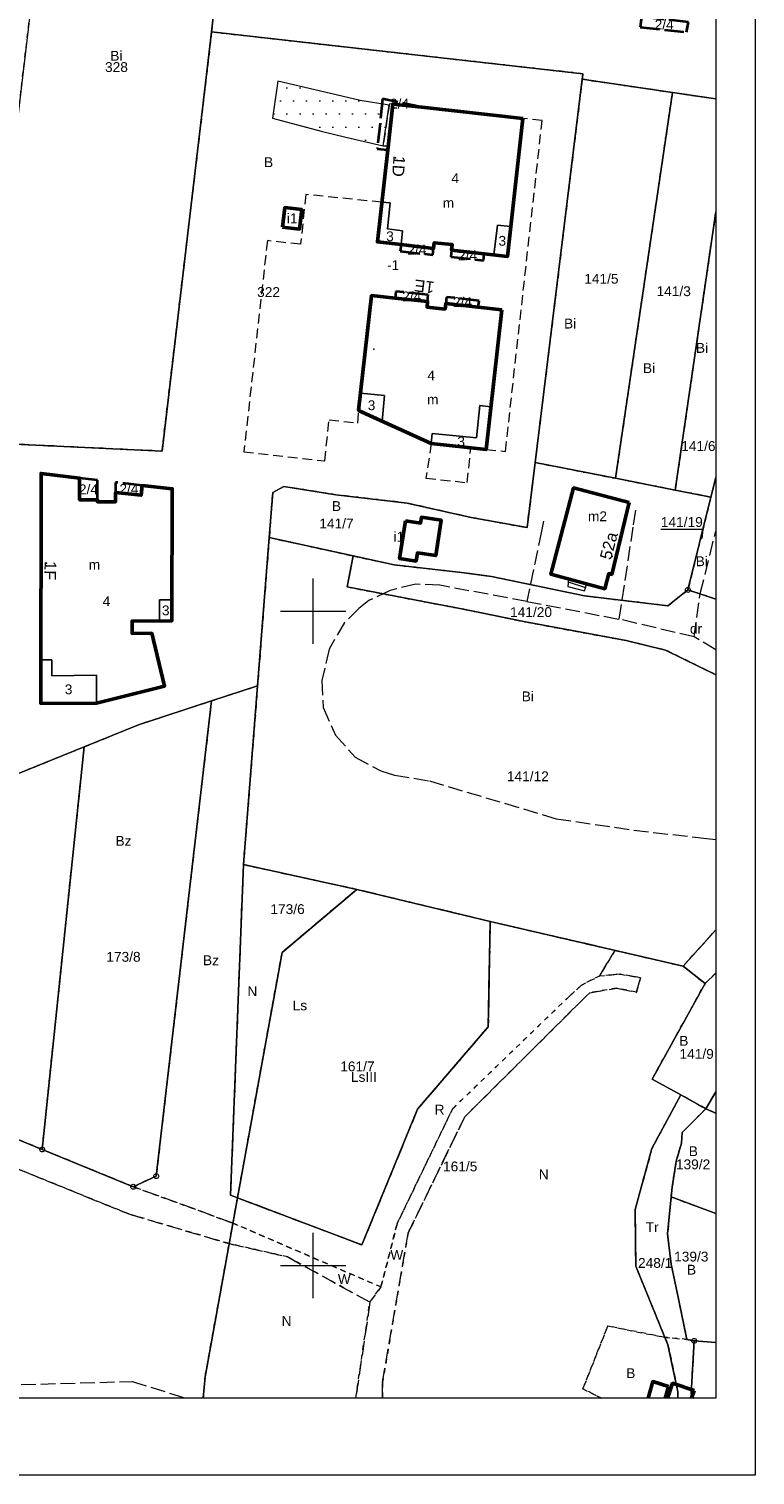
# Model space of a CAD drawing. Extents: x 7419371 to 7419668, y 5549368 to 5549788.
# Tile 2 of 5: x 7419557 to 7419668, y 5549368 to 5549589. Entities that reach past the tile are written whole.
import ezdxf
from ezdxf.enums import TextEntityAlignment as Align

# ---------------------------------------------------------------- set-up
doc = ezdxf.new("R2010")
doc.units = 0
doc.header["$PDSIZE"] = 0.75
for name, pattern in [('PRZER0_75-0_75', [1.5, 0.75, -0.75]), ('PRZER1-1', [2, 1, -1]), ('PRZER1_5-0_75', [2.25, 1.5, -0.75]), ('PRZER2-1', [3, 2, -1]), ('PRZER2_25-0_75', [3, 2.25, -0.75]), ('PRZER3-0_75', [3.75, 3, -0.75]), ('PRZER3-1', [4, 3, -1]), ('PRZER4-1', [5, 4, -1])]:
    doc.linetypes.add(name, pattern=pattern)
doc.layers.get('0').update_dxf_attribs({"linetype": 'CONTINUOUS'})
for name, color, linetype, lineweight in [('FrameItemsLayer$', 7, 'CONTINUOUS', 0), ('GELULI', 7, 'PRZER3-1', 18), ('GEPADR', 7, 'CONTINUOUS', 18), ('GEPADR_O', 7, 'CONTINUOUS', 0), ('GEPPGD', 7, 'CONTINUOUS', 18), ('GESBLO', 7, 'CONTINUOUS', 18), ('GESBLO_O', 7, 'CONTINUOUS', 0), ('GESBPD', 7, 'PRZER2-1', 18), ('GESBPD_O', 7, 'CONTINUOUS', 0), ('GESBZN', 7, 'PRZER4-1', 50), ('GESBZN_O', 7, 'CONTINUOUS', 0), ('GESBZO', 7, 'CONTINUOUS', 50), ('GESBZO_O', 7, 'CONTINUOUS', 0), ('GESDZI', 7, 'CONTINUOUS', 18), ('GESDZI_O', 7, 'CONTINUOUS', 0), ('GESIWP', 7, 'CONTINUOUS', 18), ('GESSCH', 7, 'CONTINUOUS', 18)]:
    doc.layers.add(name, color=color, linetype=linetype, lineweight=lineweight)
for name, color, linetype, lineweight, true_color in [('GESKKL', 102, 'PRZER3-1', 18, 0x24bc24), ('GESKKL_O', 102, 'CONTINUOUS', 0, 0x24bc24), ('GESUZY', 94, 'PRZER1-1', 18, 0x008000), ('GESUZY_O', 94, 'CONTINUOUS', 0, 0x008000)]:
    doc.layers.add(name, color=color, linetype=linetype, lineweight=lineweight, true_color=true_color)
doc.styles.add('GEO-INFO', font='Arial')

# ---------------------------------------------------------------- blocks, each defined once
blk = doc.blocks.new('EPPGN')
blk.add_hatch(color=0).paths.add_polyline_path([(0, -0.09), (0.027812, -0.085595), (0.052901, -0.072812), (0.072812, -0.052901), (0.085595, -0.027812), (0.09, 0), (0.085595, 0.027812), (0.072812, 0.052901), (0.052901, 0.072812), (0.027812, 0.085595), (0, 0.09), (-0.027812, 0.085595), (-0.052901, 0.072812), (-0.072812, 0.052901), (-0.085595, 0.027812), (-0.09, 0), (-0.085595, -0.027812), (-0.072812, -0.052901), (-0.052901, -0.072812), (-0.027812, -0.085595)])
blk = doc.blocks.new('EPPGS')
at = {"color": 0}
blk.add_lwpolyline([(0, 0.5), (0.154508, 0.475528), (0.293893, 0.404508), (0.404508, 0.293893), (0.475528, 0.154508), (0.5, 0), (0.475528, -0.154508), (0.404508, -0.293893), (0.293893, -0.404508), (0.154508, -0.475528), (0, -0.5), (-0.154508, -0.475528), (-0.293893, -0.404508), (-0.404508, -0.293893), (-0.475528, -0.154508), (-0.5, 0), (-0.475528, 0.154508), (-0.404508, 0.293893), (-0.293893, 0.404508), (-0.154508, 0.475528)], close=True, dxfattribs=at)
blk = doc.blocks.new('POINT')
at = {"color": 0}
blk.add_point((0, 0), dxfattribs=at)

msp = doc.modelspace()

# ---------------------------------------------------------------- hatches: boundary and pattern name
at = {"layer": 'GESIWP', "linetype": 'CONTINUOUS'}
h = msp.add_hatch(dxfattribs=at)
h.set_pattern_fill('EGBW14', color=256, scale=2, style=0)
h.set_pattern_definition([(0, (7410000, 5540000), (1, 2), [0, -2])])
h.paths.add_polyline_path([(7419607.2, 5549578.08), (7419602.64, 5549579.14), (7419594.61, 5549581.01), (7419593.78, 5549575.34), (7419601.22, 5549573.35), (7419605.01, 5549572.47), (7419610.7, 5549571.15), (7419611.62, 5549577.36)], flags=0)

# ---------------------------------------------------------------- linework, layer by layer
at = {"layer": 'FrameItemsLayer$', "color": 7, "linetype": 'CONTINUOUS', "lineweight": 9}
for points in [[(7419370.54, 5549367.95), (7419370.54, 5549787.95), (7419667.54, 5549787.95), (7419667.54, 5549367.95)], [(7419376.54, 5549379.69), (7419376.54, 5549732.45), (7419661.54, 5549732.45), (7419661.54, 5549379.69)]]:
    msp.add_lwpolyline(points, close=True, dxfattribs=at)
at = {"layer": 'FrameItemsLayer$', "color": 7, "linetype": 'CONTINUOUS', "lineweight": 18}
for points in [[(7419600, 5549495), (7419600, 5549505)], [(7419595, 5549500), (7419605, 5549500)], [(7419600, 5549395), (7419600, 5549405)], [(7419595, 5549400), (7419605, 5549400)]]:
    msp.add_lwpolyline(points, dxfattribs=at)
at = {"layer": 'GELULI', "linetype": 'PRZER2_25-0_75', "lineweight": 18, "elevation": 9.98}
for points in [[(7419646.77, 5549498.78), (7419648.98, 5549513.21), (7419649.35, 5549515.63)], [(7419635.18, 5549513.77), (7419634.89, 5549512.24), (7419632.66, 5549501.48)], [(7419658.25, 5549496.07), (7419659.16, 5549502.68), (7419661.54, 5549512.22)], [(7419632.66, 5549501.48), (7419619.36, 5549503.96), (7419615.69, 5549504.13), (7419611.76, 5549503.17), (7419608.51, 5549501.62), (7419606.99, 5549500.43), (7419604.79, 5549498.28), (7419602.43, 5549494.21), (7419601.34, 5549489.39), (7419601.51, 5549485.26), (7419603.43, 5549481.05), (7419606.44, 5549477.67), (7419610.34, 5549475.6), (7419612.44, 5549474.95), (7419617.76, 5549474.06), (7419637.16, 5549468.28), (7419648.99, 5549466.54), (7419660.18, 5549465.24), (7419661.54, 5549465.12)], [(7419632.66, 5549501.48), (7419646.77, 5549498.78)], [(7419658.25, 5549496.07), (7419646.77, 5549498.78)], [(7419661.54, 5549494.08), (7419658.25, 5549496.07)], [(7419455.8, 5549394.88), (7419466.43, 5549391.35), (7419493.44, 5549385.79), (7419512.46, 5549384.39), (7419522.67, 5549384.12), (7419543.39, 5549381.46), (7419572.32, 5549382.26), (7419580.68, 5549379.69)]]:
    msp.add_lwpolyline(points, dxfattribs=at)
at = {"layer": 'GESBLO', "linetype": 'CONTINUOUS', "lineweight": 18}
for points in [[(7419616.61, 5549577.04), (7419612.16, 5549577.51), (7419611.39, 5549570.5), (7419610.5, 5549562.51), (7419611.76, 5549562.4), (7419611.37, 5549558.45), (7419613.65, 5549558.16), (7419613.43, 5549556.03), (7419618.4, 5549555.46), (7419618.5, 5549556.32), (7419621.26, 5549556.03), (7419621.16, 5549555.16), (7419626.15, 5549554.61), (7419627.59, 5549554.45), (7419628.15, 5549559), (7419630.23, 5549558.78), (7419632.06, 5549575.33)], [(7419611.37, 5549558.45), (7419611.76, 5549562.4), (7419610.5, 5549562.51), (7419609.83, 5549556.44), (7419613.43, 5549556.03), (7419613.65, 5549558.16)], [(7419630.23, 5549558.78), (7419628.15, 5549559), (7419627.59, 5549554.45), (7419629.72, 5549554.22)], [(7419610.89, 5549532.95), (7419607.26, 5549533.34), (7419606.95, 5549530.69), (7419610.53, 5549529.06)], [(7419627.17, 5549531.26), (7419625.47, 5549531.44), (7419624.98, 5549526.48), (7419618.19, 5549527.17), (7419618.06, 5549525.63), (7419626.44, 5549524.71)], [(7419566.88, 5549490.24), (7419560.06, 5549490.14), (7419560.05, 5549492.58), (7419558.39, 5549492.58), (7419558.38, 5549485.9), (7419566.87, 5549485.94)]]:
    msp.add_lwpolyline(points, close=True, dxfattribs=at)
for points, elevation in [([(7419628.81, 5549546.04), (7419625.24, 5549546.45), (7419620.27, 5549547.03), (7419620.17, 5549546.17), (7419617.41, 5549546.48), (7419617.5, 5549547.35), (7419612.52, 5549547.87), (7419608.94, 5549548.25), (7419607.26, 5549533.34), (7419610.89, 5549532.95), (7419610.53, 5549529.06), (7419618.06, 5549525.63), (7419618.19, 5549527.17), (7419624.98, 5549526.48), (7419625.47, 5549531.44), (7419627.17, 5549531.26)], 210.27), ([(7419573.88, 5549519.23), (7419573.71, 5549517.71), (7419569.81, 5549518.15), (7419569.81, 5549516.74), (7419567.02, 5549516.74), (7419567.02, 5549517.04), (7419564.31, 5549517.04), (7419564.31, 5549520.35), (7419558.41, 5549521.05), (7419558.39, 5549492.58), (7419560.05, 5549492.58), (7419560.06, 5549490.14), (7419566.88, 5549490.24), (7419566.87, 5549485.94), (7419577.28, 5549488.52), (7419575.33, 5549496.62), (7419572.33, 5549496.6), (7419572.32, 5549498.5), (7419576.52, 5549498.52), (7419576.51, 5549501.72), (7419578.43, 5549501.72), (7419578.46, 5549518.71)], 209.59), ([(7419578.42, 5549498.53), (7419578.43, 5549501.72), (7419576.51, 5549501.72), (7419576.52, 5549498.52)], 209.51)]:
    msp.add_lwpolyline(points, close=True, dxfattribs=dict(at, elevation=elevation))
at = {"layer": 'GESBPD', "linetype": 'PRZER1_5-0_75', "lineweight": 18}
msp.add_lwpolyline([(7419617.24, 5549520.35), (7419623.52, 5549519.65), (7419624.11, 5549524.97), (7419626.44, 5549524.71), (7419629.39, 5549524.43), (7419635, 5549575), (7419632.06, 5549575.33), (7419616.61, 5549577.04), (7419612.16, 5549577.51), (7419611.65, 5549577.57), (7419610.7, 5549571.15), (7419611.46, 5549571.11), (7419611.39, 5549570.5), (7419610.5, 5549562.51), (7419598.88, 5549563.7), (7419598.07, 5549556.08), (7419593, 5549556.64), (7419589.41, 5549524.35), (7419601.76, 5549522.98), (7419602.45, 5549529.25), (7419606.83, 5549528.76), (7419606.95, 5549530.69), (7419618.06, 5549525.63)], close=True, dxfattribs=at)
at = {"layer": 'GESBZN', "linetype": 'PRZER3-0_75', "lineweight": 35}
for points, elevation in [([(7419650.17, 5549590.84), (7419649.96, 5549589.29), (7419657.06, 5549588.5), (7419657.35, 5549590.05)], 211.38), ([(7419618.4, 5549555.46), (7419613.43, 5549556.03), (7419613.32, 5549555.04), (7419618.28, 5549554.47)], 210.25), ([(7419573.88, 5549519.23), (7419569.81, 5549519.69), (7419569.81, 5549518.15), (7419573.71, 5549517.71)], 209.59)]:
    msp.add_lwpolyline(points, close=True, dxfattribs=dict(at, elevation=elevation))
for points in [[(7419612.16, 5549577.51), (7419616.61, 5549577.04), (7419610.62, 5549578.32), (7419609.8, 5549570.68), (7419611.39, 5549570.5)], [(7419626.15, 5549554.61), (7419621.16, 5549555.16), (7419621.04, 5549554.17), (7419626.03, 5549553.62)], [(7419617.6, 5549548.34), (7419612.62, 5549548.88), (7419612.52, 5549547.87), (7419617.5, 5549547.35)], [(7419625.36, 5549547.46), (7419620.38, 5549548.02), (7419620.27, 5549547.03), (7419625.24, 5549546.45)], [(7419567.02, 5549520.03), (7419564.31, 5549520.35), (7419564.31, 5549517.04), (7419567.02, 5549517.04)]]:
    msp.add_lwpolyline(points, close=True, dxfattribs=at)
at = {"layer": 'GESBZO', "linetype": 'CONTINUOUS', "elevation": 10.18}
for points in [[(7419632.06, 5549575.33), (7419616.61, 5549577.04), (7419612.16, 5549577.51), (7419611.39, 5549570.5), (7419609.83, 5549556.44), (7419613.43, 5549556.03), (7419618.4, 5549555.46), (7419618.5, 5549556.32), (7419621.26, 5549556.03), (7419621.16, 5549555.16), (7419626.15, 5549554.61), (7419629.72, 5549554.22)], [(7419595.31, 5549558.7), (7419597.92, 5549558.41), (7419598.26, 5549561.38), (7419595.66, 5549561.69)], [(7419628.81, 5549546.04), (7419625.24, 5549546.45), (7419620.27, 5549547.03), (7419620.17, 5549546.17), (7419617.41, 5549546.48), (7419617.5, 5549547.35), (7419612.52, 5549547.87), (7419608.94, 5549548.25), (7419606.95, 5549530.69), (7419618.06, 5549525.63), (7419626.44, 5549524.71)], [(7419573.88, 5549519.23), (7419573.71, 5549517.71), (7419569.81, 5549518.15), (7419569.81, 5549516.74), (7419567.02, 5549516.74), (7419567.02, 5549517.04), (7419564.31, 5549517.04), (7419564.31, 5549520.35), (7419558.41, 5549521.05), (7419558.38, 5549485.9), (7419566.87, 5549485.94), (7419577.28, 5549488.52), (7419575.33, 5549496.62), (7419572.33, 5549496.6), (7419572.32, 5549498.5), (7419578.42, 5549498.53), (7419578.46, 5549518.71)], [(7419648.29, 5549516.59), (7419639.8, 5549518.85), (7419636.34, 5549505.65), (7419644.56, 5549503.42), (7419645.17, 5549505.74), (7419645.64, 5549505.61)], [(7419614.1, 5549513.82), (7419613.22, 5549508.05), (7419615.73, 5549507.67), (7419615.93, 5549508.92), (7419618.74, 5549508.49), (7419619.57, 5549513.91), (7419616.55, 5549514.36), (7419616.41, 5549513.47)]]:
    msp.add_lwpolyline(points, close=True, dxfattribs=at)
for points in [[(7419654.3, 5549381.47), (7419651.89, 5549382.25), (7419651.18, 5549379.69)], [(7419653.81, 5549379.69), (7419654.3, 5549381.47)], [(7419658.23, 5549380.87), (7419654.94, 5549381.99), (7419654.15, 5549379.69)], [(7419657.83, 5549379.69), (7419658.23, 5549380.87)]]:
    msp.add_lwpolyline(points, dxfattribs=at)
at = {"layer": 'GESDZI', "linetype": 'CONTINUOUS', "elevation": 10.22}
for points in [[(7419661.54, 5549660.03), (7419649.84, 5549657.3), (7419640.65, 5549655.17), (7419630.2, 5549653.58), (7419619.85, 5549651.97), (7419609.52, 5549650.05), (7419603.9, 5549648.9), (7419591.23, 5549646.31), (7419590.93, 5549644.33), (7419584.48, 5549588.54), (7419641.23, 5549582.15), (7419641.13, 5549581.31)], [(7419641.13, 5549581.31), (7419654.91, 5549579.28), (7419661.54, 5549578.3)], [(7419661.54, 5549578.3), (7419654.91, 5549579.28), (7419646.21, 5549520.31), (7419655.34, 5549518.51), (7419661.54, 5549561.04)], [(7419661.54, 5549561.04), (7419655.34, 5549518.51), (7419660.8, 5549517.44), (7419661.54, 5549520.41)], [(7419661.54, 5549520.41), (7419660.8, 5549517.44)], [(7419660.8, 5549517.44), (7419657.28, 5549503.25), (7419661.54, 5549501.86)], [(7419661.54, 5549490.28), (7419653.87, 5549494.05), (7419647.85, 5549495.5), (7419632.43, 5549498.35), (7419624.96, 5549499.9), (7419621.67, 5549500.55), (7419617.07, 5549501.42), (7419605.2, 5549503.7), (7419606.11, 5549508.44), (7419593.29, 5549511.25), (7419591.52, 5549488.59), (7419589.35, 5549461.26), (7419606.67, 5549457.48), (7419627.06, 5549452.57), (7419656.54, 5549445.73), (7419661.54, 5549451.3)], [(7419657.28, 5549503.25), (7419654.23, 5549500.83), (7419641.46, 5549502.34), (7419627.28, 5549505.28), (7419623.07, 5549505.87), (7419612.4, 5549507.07), (7419606.11, 5549508.44), (7419605.2, 5549503.7), (7419617.07, 5549501.42), (7419621.67, 5549500.55), (7419624.96, 5549499.9), (7419632.43, 5549498.35), (7419647.85, 5549495.5), (7419653.87, 5549494.05), (7419661.54, 5549490.28)], [(7419661.54, 5549501.86), (7419657.28, 5549503.25)], [(7419583.19, 5549379.69), (7419583.48, 5549382.98), (7419588.43, 5549410.33), (7419587.38, 5549410.73), (7419589.35, 5549461.26), (7419591.52, 5549488.59), (7419584.47, 5549486.29), (7419576.02, 5549413.64), (7419572.51, 5549412.03), (7419558.58, 5549417.74), (7419512.33, 5549436.66), (7419466.71, 5549455.38), (7419466.45, 5549467.86), (7419457.59, 5549468.29), (7419448.59, 5549467.88), (7419447.19, 5549467.83), (7419438.67, 5549469.52), (7419436.29, 5549469.99), (7419432.93, 5549464.62), (7419428.65, 5549462.47), (7419376.54, 5549462.43)], [(7419655.72, 5549379.69), (7419655.73, 5549380.69), (7419654.23, 5549387.87), (7419649.3, 5549399.9), (7419649.2, 5549408.56), (7419651.78, 5549417.85), (7419656.19, 5549426.07), (7419651.81, 5549428.47), (7419659.89, 5549443.1), (7419656.54, 5549445.73), (7419627.06, 5549452.57), (7419626.76, 5549436.46), (7419615.96, 5549423.9), (7419607.45, 5549403.13), (7419588.43, 5549410.33), (7419583.48, 5549382.98), (7419583.19, 5549379.69)], [(7419661.54, 5549451.3), (7419656.54, 5549445.73)], [(7419656.54, 5549445.73), (7419659.89, 5549443.1), (7419661.54, 5549444.69)], [(7419661.54, 5549444.69), (7419659.89, 5549443.1)], [(7419659.89, 5549443.1), (7419651.81, 5549428.47), (7419656.19, 5549426.07), (7419660.01, 5549423.96), (7419661.54, 5549426.54)], [(7419654.71, 5549410.47), (7419654.85, 5549411.95), (7419655.5, 5549415.92), (7419656.29, 5549418.71), (7419656.41, 5549420.32), (7419660.01, 5549423.96), (7419656.19, 5549426.07), (7419651.78, 5549417.85), (7419649.2, 5549408.56), (7419649.3, 5549399.9), (7419654.23, 5549387.87), (7419655.73, 5549380.69), (7419655.72, 5549379.69)], [(7419661.54, 5549426.54), (7419660.01, 5549423.96), (7419661.54, 5549423.27)], [(7419660.01, 5549423.96), (7419656.41, 5549420.32), (7419656.29, 5549418.71), (7419655.5, 5549415.92), (7419654.85, 5549411.95), (7419654.71, 5549410.47), (7419661.54, 5549407.93)], [(7419661.54, 5549423.27), (7419660.01, 5549423.96)], [(7419661.54, 5549407.93), (7419654.71, 5549410.47), (7419654.17, 5549404.81), (7419654.71, 5549400.19), (7419655.81, 5549394.88), (7419657.12, 5549388.69), (7419658.24, 5549388.47)], [(7419657.92, 5549379.69), (7419657.77, 5549380.42), (7419658.24, 5549388.47), (7419657.12, 5549388.69), (7419655.81, 5549394.88), (7419654.71, 5549400.19), (7419654.17, 5549404.81), (7419654.71, 5549410.47)], [(7419658.24, 5549388.47), (7419657.77, 5549380.42), (7419657.92, 5549379.69)], [(7419658.24, 5549388.47), (7419661.54, 5549388.24)], [(7419661.54, 5549388.24), (7419658.24, 5549388.47)]]:
    msp.add_lwpolyline(points, dxfattribs=at)
for points in [[(7419584.48, 5549588.54), (7419590.93, 5549644.33), (7419562.5, 5549640.55), (7419548.95, 5549525.8), (7419576.9, 5549524.47), (7419583.97, 5549584.15)], [(7419584.48, 5549588.54), (7419583.97, 5549584.15), (7419576.9, 5549524.47), (7419548.95, 5549525.8), (7419545.1, 5549496.74), (7419544.93, 5549489.31), (7419544.8, 5549485.24), (7419544.69, 5549480.72), (7419544.89, 5549471.11), (7419565, 5549479.26), (7419573.33, 5549482.63), (7419584.47, 5549486.29), (7419591.52, 5549488.59), (7419593.29, 5549511.25), (7419593.83, 5549518.16), (7419595.52, 5549519.07), (7419603.49, 5549517.81), (7419614.36, 5549516.53), (7419624.13, 5549514.33), (7419632.7, 5549512.77), (7419633.93, 5549522.72), (7419641.13, 5549581.31), (7419641.23, 5549582.15)], [(7419641.13, 5549581.31), (7419633.93, 5549522.72), (7419646.21, 5549520.31), (7419654.91, 5549579.28)], [(7419660.8, 5549517.44), (7419655.34, 5549518.51), (7419646.21, 5549520.31), (7419633.93, 5549522.72), (7419632.7, 5549512.77), (7419624.13, 5549514.33), (7419614.36, 5549516.53), (7419603.49, 5549517.81), (7419595.52, 5549519.07), (7419593.83, 5549518.16), (7419593.29, 5549511.25), (7419606.11, 5549508.44), (7419612.4, 5549507.07), (7419623.07, 5549505.87), (7419627.28, 5549505.28), (7419641.46, 5549502.34), (7419654.23, 5549500.83), (7419657.28, 5549503.25)], [(7419558.58, 5549417.74), (7419572.51, 5549412.03), (7419576.02, 5549413.64), (7419584.47, 5549486.29), (7419573.33, 5549482.63), (7419565, 5549479.26)], [(7419565, 5549479.26), (7419544.89, 5549471.11), (7419531.31, 5549468.77), (7419517.71, 5549468.02), (7419479.48, 5549468.53), (7419466.45, 5549467.86), (7419466.71, 5549455.38), (7419512.33, 5549436.66), (7419558.58, 5549417.74)], [(7419606.67, 5549457.48), (7419589.35, 5549461.26), (7419587.38, 5549410.73), (7419588.43, 5549410.33), (7419595.24, 5549447.82)], [(7419588.43, 5549410.33), (7419607.45, 5549403.13), (7419615.96, 5549423.9), (7419626.76, 5549436.46), (7419627.06, 5549452.57), (7419606.67, 5549457.48), (7419595.24, 5549447.82)]]:
    msp.add_lwpolyline(points, close=True, dxfattribs=at)
at = {"layer": 'GESDZI_O', "linetype": 'CONTINUOUS', "lineweight": 9, "elevation": 10.8, "flags": 128}
msp.add_lwpolyline([(7419653.14, 5549512.54), (7419659.54, 5549512.54), (7419659.41, 5549511.13)], dxfattribs=at)
at = {"layer": 'GESIWP', "linetype": 'CONTINUOUS', "elevation": 10.18}
msp.add_lwpolyline([(7419607.2, 5549578.08), (7419602.64, 5549579.14), (7419594.61, 5549581.01), (7419593.78, 5549575.34), (7419601.22, 5549573.35), (7419605.01, 5549572.47), (7419610.7, 5549571.15), (7419611.62, 5549577.36)], close=True, dxfattribs=at)
at = {"layer": 'GESKKL', "linetype": 'PRZER2_25-0_75', "lineweight": 18}
msp.add_lwpolyline([(7419588.43, 5549410.33), (7419607.45, 5549403.13), (7419615.96, 5549423.9), (7419626.76, 5549436.46), (7419627.06, 5549452.57), (7419606.67, 5549457.48), (7419595.24, 5549447.82)], close=True, dxfattribs=at)
for points in [[(7419464.8, 5549451.34), (7419571.82, 5549407.86), (7419587.16, 5549403.33), (7419596.12, 5549401.3), (7419608.67, 5549394.37), (7419606.51, 5549379.69)], [(7419610.59, 5549379.69), (7419610.58, 5549382.08), (7419614.52, 5549404.95), (7419623.16, 5549422.7), (7419642.26, 5549441.69), (7419646.4, 5549442.38), (7419649.4, 5549441.76), (7419650.04, 5549443.95), (7419646.98, 5549444.53), (7419643.79, 5549444.26), (7419646.11, 5549448.15), (7419627.06, 5549452.57), (7419626.76, 5549436.46), (7419615.96, 5549423.9), (7419607.45, 5549403.13), (7419588.43, 5549410.33), (7419587.73, 5549406.47), (7419572.51, 5549412.03), (7419558.58, 5549417.74), (7419512.33, 5549436.66)]]:
    msp.add_lwpolyline(points, dxfattribs=at)
at = {"layer": 'GESSCH', "linetype": 'CONTINUOUS', "elevation": 10.18}
msp.add_lwpolyline([(7419639, 5549504.93), (7419638.91, 5549503.79), (7419641.47, 5549503.09), (7419641.82, 5549504.16)], close=True, dxfattribs=at)
at = {"layer": 'GESSCH', "linetype": 'CONTINUOUS', "elevation": 10.18, "flags": 128}
msp.add_lwpolyline([(7419638.97, 5549504.5), (7419641.64, 5549503.62)], dxfattribs=at)
at = {"layer": 'GESUZY', "linetype": 'PRZER0_75-0_75', "elevation": 10.08}
for points in [[(7419661.54, 5549660.03), (7419649.84, 5549657.3), (7419640.65, 5549655.17), (7419630.2, 5549653.58), (7419619.85, 5549651.97), (7419609.52, 5549650.05), (7419603.9, 5549648.9), (7419591.23, 5549646.31), (7419590.93, 5549644.33), (7419584.48, 5549588.54), (7419641.23, 5549582.15), (7419641.13, 5549581.31), (7419654.91, 5549579.28), (7419661.54, 5549578.3)], [(7419661.54, 5549578.3), (7419654.91, 5549579.28), (7419646.21, 5549520.31), (7419655.34, 5549518.51), (7419661.54, 5549561.04)], [(7419661.54, 5549561.04), (7419655.34, 5549518.51), (7419660.8, 5549517.44), (7419661.54, 5549520.41)], [(7419661.54, 5549520.41), (7419660.8, 5549517.44), (7419657.28, 5549503.25), (7419661.54, 5549501.86)], [(7419661.54, 5549490.28), (7419653.87, 5549494.05), (7419647.85, 5549495.5), (7419632.43, 5549498.35), (7419624.96, 5549499.9), (7419621.67, 5549500.55), (7419617.07, 5549501.42), (7419605.2, 5549503.7), (7419606.11, 5549508.44), (7419593.29, 5549511.25), (7419591.52, 5549488.59), (7419589.35, 5549461.26), (7419606.67, 5549457.48), (7419627.06, 5549452.57), (7419646.11, 5549448.15), (7419656.54, 5549445.73), (7419661.54, 5549451.3)], [(7419661.54, 5549501.86), (7419657.28, 5549503.25), (7419654.23, 5549500.83), (7419641.46, 5549502.34), (7419627.28, 5549505.28), (7419623.07, 5549505.87), (7419612.4, 5549507.07), (7419606.11, 5549508.44), (7419605.2, 5549503.7), (7419617.07, 5549501.42), (7419621.67, 5549500.55), (7419624.96, 5549499.9), (7419632.43, 5549498.35), (7419647.85, 5549495.5), (7419653.87, 5549494.05), (7419661.54, 5549490.28)], [(7419583.19, 5549379.69), (7419583.48, 5549382.98), (7419587.16, 5549403.33), (7419571.82, 5549407.86), (7419464.8, 5549451.34), (7419442.79, 5549456.71), (7419443.24, 5549461.54), (7419466.71, 5549455.38), (7419466.45, 5549467.86), (7419457.59, 5549468.29), (7419448.59, 5549467.88), (7419447.19, 5549467.83), (7419438.67, 5549469.52), (7419436.29, 5549469.99), (7419432.93, 5549464.62), (7419428.65, 5549462.47), (7419376.54, 5549462.43)], [(7419661.54, 5549451.3), (7419656.54, 5549445.73), (7419659.89, 5549443.1)], [(7419644.07, 5549379.69), (7419641.22, 5549381.13), (7419645.03, 5549390.75), (7419653.77, 5549388.99), (7419649.3, 5549399.9), (7419649.2, 5549408.56), (7419651.78, 5549417.85), (7419656.19, 5549426.07), (7419651.81, 5549428.47), (7419659.89, 5549443.1), (7419656.54, 5549445.73), (7419646.11, 5549448.15), (7419643.79, 5549444.26), (7419646.98, 5549444.53), (7419650.04, 5549443.95), (7419649.4, 5549441.76), (7419646.4, 5549442.38), (7419642.26, 5549441.69), (7419623.16, 5549422.7), (7419614.52, 5549404.95), (7419610.58, 5549382.08), (7419610.59, 5549379.69)], [(7419610.59, 5549379.69), (7419610.58, 5549382.08), (7419614.52, 5549404.95), (7419623.16, 5549422.7), (7419642.26, 5549441.69), (7419646.4, 5549442.38), (7419649.4, 5549441.76), (7419650.04, 5549443.95), (7419646.98, 5549444.53), (7419643.79, 5549444.26), (7419641.02, 5549442.86), (7419639.14, 5549441.13), (7419621.31, 5549423.94), (7419612.83, 5549406.37), (7419610.36, 5549396.71), (7419608.67, 5549394.37), (7419606.51, 5549379.69)], [(7419661.54, 5549444.69), (7419659.89, 5549443.1)], [(7419659.89, 5549443.1), (7419661.54, 5549444.69)], [(7419659.89, 5549443.1), (7419651.81, 5549428.47), (7419656.19, 5549426.07), (7419660.01, 5549423.96), (7419661.54, 5549426.54)], [(7419661.54, 5549426.54), (7419660.01, 5549423.96), (7419661.54, 5549423.27)], [(7419661.54, 5549423.27), (7419660.01, 5549423.96), (7419656.41, 5549420.32), (7419656.29, 5549418.71), (7419655.5, 5549415.92), (7419654.85, 5549411.95), (7419654.71, 5549410.47), (7419661.54, 5549407.93)], [(7419661.54, 5549407.93), (7419654.71, 5549410.47), (7419654.17, 5549404.81), (7419654.71, 5549400.19), (7419655.81, 5549394.88), (7419657.12, 5549388.69), (7419658.24, 5549388.47), (7419661.54, 5549388.24)], [(7419587.16, 5549403.33), (7419583.48, 5549382.98), (7419583.19, 5549379.69)], [(7419606.51, 5549379.69), (7419608.67, 5549394.37), (7419596.12, 5549401.3), (7419587.16, 5549403.33)], [(7419655.73, 5549380.69), (7419654.23, 5549387.87), (7419653.77, 5549388.99), (7419645.03, 5549390.75), (7419641.22, 5549381.13), (7419644.07, 5549379.69)], [(7419657.92, 5549379.69), (7419657.77, 5549380.42), (7419658.24, 5549388.47), (7419657.12, 5549388.69), (7419653.77, 5549388.99), (7419654.23, 5549387.87), (7419655.73, 5549380.69), (7419655.72, 5549379.69)], [(7419658.24, 5549388.47), (7419657.77, 5549380.42), (7419657.92, 5549379.69)], [(7419661.54, 5549388.24), (7419658.24, 5549388.47)], [(7419655.72, 5549379.69), (7419655.73, 5549380.69)]]:
    msp.add_lwpolyline(points, dxfattribs=at)
for points in [[(7419576.9, 5549524.47), (7419583.97, 5549584.15), (7419584.48, 5549588.54), (7419590.93, 5549644.33), (7419562.5, 5549640.55), (7419548.95, 5549525.8)], [(7419584.47, 5549486.29), (7419591.52, 5549488.59), (7419593.29, 5549511.25), (7419593.83, 5549518.16), (7419595.52, 5549519.07), (7419603.49, 5549517.81), (7419614.36, 5549516.53), (7419624.13, 5549514.33), (7419632.7, 5549512.77), (7419633.93, 5549522.72), (7419641.13, 5549581.31), (7419641.23, 5549582.15), (7419584.48, 5549588.54), (7419583.97, 5549584.15), (7419576.9, 5549524.47), (7419548.95, 5549525.8), (7419545.1, 5549496.74), (7419544.93, 5549489.31), (7419544.8, 5549485.24), (7419544.69, 5549480.72), (7419544.89, 5549471.11), (7419565, 5549479.26), (7419573.33, 5549482.63)], [(7419641.13, 5549581.31), (7419633.93, 5549522.72), (7419646.21, 5549520.31), (7419654.91, 5549579.28)], [(7419624.13, 5549514.33), (7419614.36, 5549516.53), (7419603.49, 5549517.81), (7419595.52, 5549519.07), (7419593.83, 5549518.16), (7419593.29, 5549511.25), (7419606.11, 5549508.44), (7419612.4, 5549507.07), (7419623.07, 5549505.87), (7419627.28, 5549505.28), (7419641.46, 5549502.34), (7419654.23, 5549500.83), (7419657.28, 5549503.25), (7419660.8, 5549517.44), (7419655.34, 5549518.51), (7419646.21, 5549520.31), (7419633.93, 5549522.72), (7419632.7, 5549512.77)], [(7419587.38, 5549410.73), (7419589.35, 5549461.26), (7419591.52, 5549488.59), (7419584.47, 5549486.29), (7419576.02, 5549413.64), (7419572.51, 5549412.03), (7419587.73, 5549406.47), (7419588.43, 5549410.33)], [(7419576.02, 5549413.64), (7419584.47, 5549486.29), (7419573.33, 5549482.63), (7419565, 5549479.26), (7419558.58, 5549417.74), (7419572.51, 5549412.03)], [(7419558.58, 5549417.74), (7419565, 5549479.26), (7419544.89, 5549471.11), (7419531.31, 5549468.77), (7419517.71, 5549468.02), (7419479.48, 5549468.53), (7419466.45, 5549467.86), (7419466.71, 5549455.38), (7419512.33, 5549436.66)], [(7419512.33, 5549436.66), (7419466.71, 5549455.38), (7419443.24, 5549461.54), (7419442.79, 5549456.71), (7419464.8, 5549451.34), (7419571.82, 5549407.86), (7419587.16, 5549403.33), (7419587.73, 5549406.47), (7419572.51, 5549412.03), (7419558.58, 5549417.74)], [(7419588.43, 5549410.33), (7419595.24, 5549447.82), (7419606.67, 5549457.48), (7419589.35, 5549461.26), (7419587.38, 5549410.73)], [(7419588.43, 5549410.33), (7419607.45, 5549403.13), (7419615.96, 5549423.9), (7419626.76, 5549436.46), (7419627.06, 5549452.57), (7419606.67, 5549457.48), (7419595.24, 5549447.82)], [(7419621.31, 5549423.94), (7419639.14, 5549441.13), (7419641.02, 5549442.86), (7419643.79, 5549444.26), (7419646.11, 5549448.15), (7419627.06, 5549452.57), (7419626.76, 5549436.46), (7419615.96, 5549423.9), (7419607.45, 5549403.13), (7419588.43, 5549410.33), (7419587.73, 5549406.47), (7419610.36, 5549396.71), (7419612.83, 5549406.37)], [(7419654.17, 5549404.81), (7419654.71, 5549410.47), (7419654.85, 5549411.95), (7419655.5, 5549415.92), (7419656.29, 5549418.71), (7419656.41, 5549420.32), (7419660.01, 5549423.96), (7419656.19, 5549426.07), (7419651.78, 5549417.85), (7419649.2, 5549408.56), (7419649.3, 5549399.9), (7419653.77, 5549388.99), (7419657.12, 5549388.69), (7419655.81, 5549394.88), (7419654.71, 5549400.19)], [(7419587.73, 5549406.47), (7419587.16, 5549403.33), (7419596.12, 5549401.3), (7419608.67, 5549394.37), (7419610.36, 5549396.71)]]:
    msp.add_lwpolyline(points, close=True, dxfattribs=at)

# ---------------------------------------------------------------- block references
at = {"layer": 'GEPADR'}
for p in [(7419612.6, 5549569.29, 10.28), (7419609.25, 5549540.03, 10.28), (7419559.24, 5549507.34, 10.28), (7419645.68, 5549508.34, 10.28)]:
    msp.add_blockref('POINT', p, dxfattribs=at)
at = {"layer": 'GEPPGD', "xscale": 0.75, "yscale": 0.75}
for name, p in [('EPPGN', (7419584.48, 5549588.54, 10.24)), ('EPPGN', (7419583.97, 5549584.15, 10.24)), ('EPPGN', (7419641.13, 5549581.31, 10.24)), ('EPPGN', (7419641.23, 5549582.15, 10.24)), ('EPPGN', (7419654.91, 5549579.28, 10.24)), ('EPPGN', (7419576.9, 5549524.47, 10.24)), ('EPPGN', (7419633.93, 5549522.72, 10.24)), ('EPPGN', (7419646.21, 5549520.31, 10.24)), ('EPPGN', (7419593.83, 5549518.16, 10.24)), ('EPPGN', (7419595.52, 5549519.07, 10.24)), ('EPPGN', (7419603.49, 5549517.81, 10.24)), ('EPPGN', (7419655.34, 5549518.51, 10.24)), ('EPPGN', (7419660.8, 5549517.44, 10.24)), ('EPPGN', (7419614.36, 5549516.53, 10.24)), ('EPPGN', (7419624.13, 5549514.33, 10.24)), ('EPPGN', (7419632.7, 5549512.77, 10.24)), ('EPPGN', (7419593.29, 5549511.25, 10.24)), ('EPPGN', (7419606.11, 5549508.44, 10.24)), ('EPPGN', (7419612.4, 5549507.07, 10.24)), ('EPPGN', (7419623.07, 5549505.87, 10.24)), ('EPPGN', (7419627.28, 5549505.28, 10.24)), ('EPPGN', (7419605.2, 5549503.7, 10.24)), ('EPPGN', (7419641.46, 5549502.34, 10.24)), ('EPPGS', (7419657.28, 5549503.25, 10.24)), ('EPPGN', (7419617.07, 5549501.42, 10.24)), ('EPPGN', (7419621.67, 5549500.55, 10.24)), ('EPPGN', (7419624.96, 5549499.9, 10.24)), ('EPPGN', (7419654.23, 5549500.83, 10.24)), ('EPPGN', (7419632.43, 5549498.35, 10.24)), ('EPPGN', (7419647.85, 5549495.5, 10.24)), ('EPPGN', (7419653.87, 5549494.05, 10.24)), ('EPPGN', (7419591.52, 5549488.59, 10.24)), ('EPPGN', (7419584.47, 5549486.29, 10.24)), ('EPPGN', (7419573.33, 5549482.63, 10.24)), ('EPPGN', (7419565, 5549479.26, 10.24)), ('EPPGN', (7419589.35, 5549461.26, 10.24)), ('EPPGN', (7419606.67, 5549457.48, 10.24)), ('EPPGN', (7419627.06, 5549452.57, 10.24)), ('EPPGN', (7419595.24, 5549447.82, 10.24)), ('EPPGN', (7419656.54, 5549445.73, 10.24)), ('EPPGN', (7419659.89, 5549443.1, 10.24)), ('EPPGN', (7419626.76, 5549436.46, 10.24)), ('EPPGN', (7419651.81, 5549428.47, 10.24)), ('EPPGN', (7419656.19, 5549426.07, 10.24)), ('EPPGN', (7419615.96, 5549423.9, 10.24)), ('EPPGN', (7419660.01, 5549423.96, 10.24)), ('EPPGN', (7419656.41, 5549420.32, 10.24)), ('EPPGS', (7419558.58, 5549417.74, 10.24)), ('EPPGN', (7419651.78, 5549417.85, 10.24)), ('EPPGN', (7419656.29, 5549418.71, 10.24)), ('EPPGN', (7419655.5, 5549415.92, 10.24)), ('EPPGS', (7419576.02, 5549413.64, 10.24)), ('EPPGS', (7419572.51, 5549412.03, 10.24)), ('EPPGN', (7419654.85, 5549411.95, 10.24)), ('EPPGN', (7419587.38, 5549410.73, 10.24)), ('EPPGN', (7419588.43, 5549410.33, 10.24)), ('EPPGN', (7419654.71, 5549410.47, 10.24)), ('EPPGN', (7419649.2, 5549408.56, 10.24)), ('EPPGN', (7419654.17, 5549404.81, 10.24)), ('EPPGN', (7419607.45, 5549403.13, 10.24)), ('EPPGN', (7419654.71, 5549400.19, 10.24)), ('EPPGN', (7419649.3, 5549399.9, 10.24)), ('EPPGN', (7419655.81, 5549394.88, 10.24)), ('EPPGN', (7419654.23, 5549387.87, 10.24)), ('EPPGN', (7419657.12, 5549388.69, 10.24)), ('EPPGS', (7419658.24, 5549388.47, 10.24)), ('EPPGN', (7419583.48, 5549382.98, 10.24)), ('EPPGN', (7419655.73, 5549380.69, 10.24)), ('EPPGN', (7419657.77, 5549380.42, 10.24))]:
    msp.add_blockref(name, p, dxfattribs=at)

# ---------------------------------------------------------------- texts
at = {"layer": 'GEPADR_O', "linetype": 'CONTINUOUS', "lineweight": 0, "style": 'GEO-INFO'}
for s, rotation, p in [('1D', 265.9095, (7419612.18, 5549568.07, 10.8)), ('1E', 172.9657, (7419617.1, 5549550.52, 10.8)), ('52a', 75.3545, (7419646.05, 5549509.77, 10.8)), ('1F', 268.6028, (7419558.93, 5549506.21, 10.8))]:
    msp.add_text(s, height=1.8, rotation=rotation, dxfattribs=at).set_placement(p, align=Align.CENTER)
at = {"layer": 'GESBLO_O', "linetype": 'CONTINUOUS', "lineweight": 0, "style": 'GEO-INFO'}
for s, p in [('4', (7419621.72, 5549566.19, 10.8)), ('3', (7419611.74, 5549557.31, 10.8)), ('3', (7419628.91, 5549556.61, 10.8)), ('4', (7419618.04, 5549536.03, 10.8)), ('3', (7419608.92, 5549531.48, 10.8)), ('3', (7419622.62, 5549525.93, 10.8)), ('4', (7419568.42, 5549501.53, 10.8)), ('3', (7419577.47, 5549500.12, 10.8)), ('3', (7419562.63, 5549488.05, 10.8))]:
    msp.add_text(s, height=1.5, dxfattribs=at).set_placement(p, align=Align.MIDDLE_CENTER)
at = {"layer": 'GESBPD_O', "linetype": 'CONTINUOUS', "lineweight": 0, "style": 'GEO-INFO'}
msp.add_text('-1', height=1.5, dxfattribs=at).set_placement((7419612.21, 5549552.9, 10.8), align=Align.MIDDLE_CENTER)
at = {"layer": 'GESBZN_O', "linetype": 'CONTINUOUS', "lineweight": 0, "style": 'GEO-INFO'}
for p in [(7419653.65, 5549589.67, 10.8), (7419613.2, 5549577.58, 10.8), (7419615.86, 5549555.25, 10.8), (7419623.6, 5549554.39, 10.8), (7419615.06, 5549548.11, 10.8), (7419622.81, 5549547.24, 10.8), (7419565.66, 5549518.62, 10.8), (7419571.84, 5549518.69, 10.8)]:
    msp.add_text('2/4', height=1.5, dxfattribs=at).set_placement(p, align=Align.MIDDLE_CENTER)
at = {"layer": 'GESBZO_O', "linetype": 'CONTINUOUS', "lineweight": 0, "style": 'GEO-INFO'}
for s, p in [('m', (7419620.67, 5549562.41, 10.8)), ('i1', (7419596.79, 5549560.05, 10.8)), ('m', (7419618.28, 5549532.36, 10.8)), ('m2', (7419643.45, 5549514.51, 10.8)), ('i1', (7419613.1, 5549511.39, 10.8)), ('m', (7419566.57, 5549507.12, 10.8))]:
    msp.add_text(s, height=1.5, dxfattribs=at).set_placement(p, align=Align.MIDDLE_CENTER)
at = {"layer": 'GESDZI_O', "linetype": 'CONTINUOUS', "lineweight": 0, "style": 'GEO-INFO'}
for s, p in [('328', (7419569.94, 5549583.17, 10.8)), ('141/5', (7419644.05, 5549550.81, 10.8)), ('322', (7419593.19, 5549548.78, 10.8)), ('141/3', (7419655.1, 5549548.91, 10.8)), ('141/6', (7419658.87, 5549525.24, 10.8)), ('141/7', (7419603.56, 5549513.4, 10.8)), ('141/19', (7419656.34, 5549513.63)), ('141/20', (7419633.3, 5549499.86, 10.8)), ('141/12', (7419632.81, 5549474.76, 10.8)), ('173/6', (7419596.09, 5549454.46, 10.8)), ('173/8', (7419571.01, 5549447.17, 10.8)), ('141/9', (7419658.61, 5549432.33, 10.8)), ('161/7', (7419606.76, 5549430.42, 10.8)), ('161/5', (7419622.47, 5549415.13, 10.8)), ('139/2', (7419658.06, 5549415.45, 10.8)), ('248/1', (7419652.27, 5549400.38, 10.8)), ('139/3', (7419657.79, 5549401.35, 10.8))]:
    msp.add_text(s, height=1.5, dxfattribs=at).set_placement(p, align=Align.MIDDLE_CENTER)
at = {"layer": 'GESKKL_O', "linetype": 'CONTINUOUS', "lineweight": 0, "style": 'GEO-INFO'}
msp.add_text('LsIII', height=1.5, dxfattribs=at).set_placement((7419607.76, 5549428.8, 10.8), align=Align.MIDDLE_CENTER)
at = {"layer": 'GESUZY_O', "linetype": 'CONTINUOUS', "lineweight": 0, "style": 'GEO-INFO'}
for s, p in [('Bi', (7419569.93, 5549584.9, 10.8)), ('B', (7419593.19, 5549568.63, 10.8)), ('Bi', (7419639.28, 5549543.96, 10.8)), ('Bi', (7419659.43, 5549540.24, 10.8)), ('Bi', (7419651.33, 5549537.15, 10.8)), ('B', (7419603.56, 5549516.07, 10.8)), ('Bi', (7419659.4, 5549507.63, 10.8)), ('dr', (7419658.51, 5549497.31, 10.8)), ('Bi', (7419632.81, 5549486.98, 10.8)), ('Bz', (7419571.01, 5549464.89, 10.8)), ('Bz', (7419584.39, 5549446.64, 10.8)), ('N', (7419590.71, 5549441.91, 10.8)), ('Ls', (7419597.98, 5549439.74, 10.8)), ('B', (7419656.65, 5549434.33, 10.8)), ('R', (7419619.32, 5549423.81, 10.8)), ('B', (7419658.1, 5549417.45, 10.8)), ('N', (7419635.24, 5549413.92, 10.8)), ('Tr', (7419651.81, 5549405.84, 10.8)), ('W', (7419612.78, 5549401.61, 10.8)), ('B', (7419657.83, 5549399.35, 10.8)), ('W', (7419604.76, 5549397.92, 10.8)), ('N', (7419595.93, 5549391.51, 10.8)), ('B', (7419648.54, 5549383.53, 10.8))]:
    msp.add_text(s, height=1.5, dxfattribs=at).set_placement(p, align=Align.MIDDLE_CENTER)

doc.saveas('drawing.dxf')
